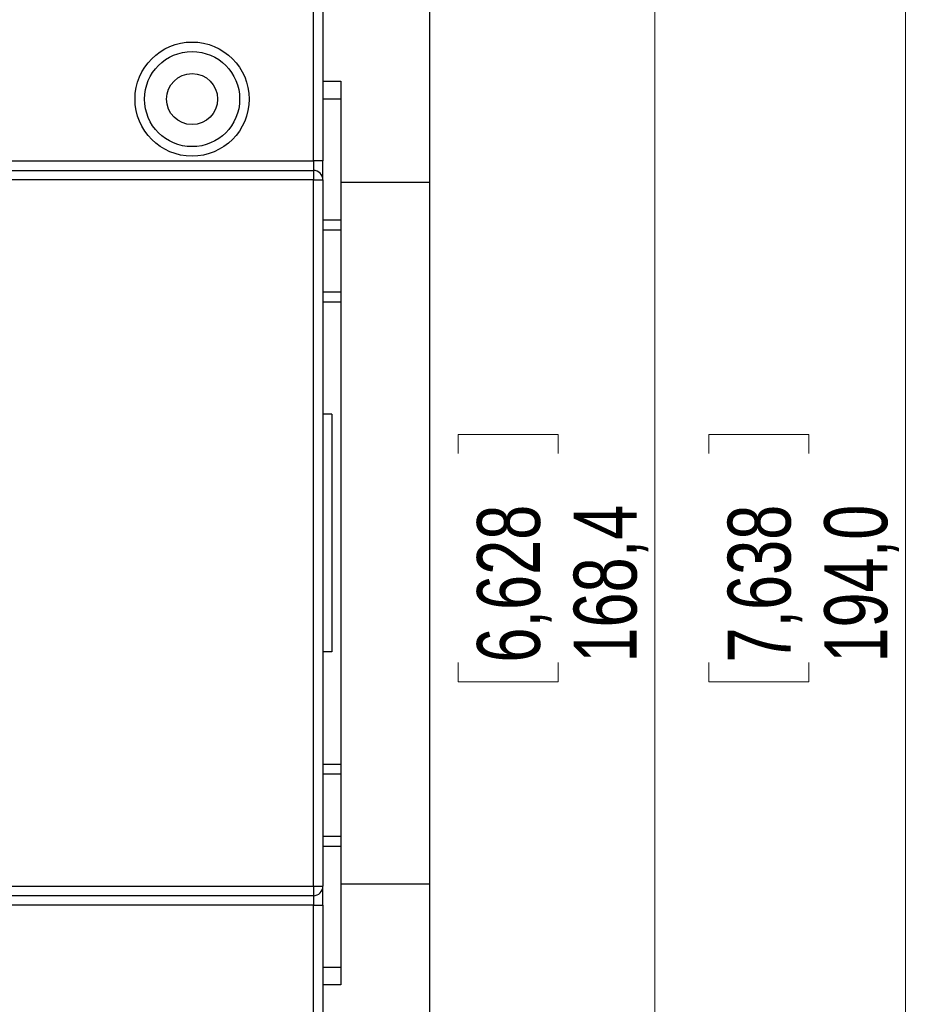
# Model space of a CAD drawing. Header units: millimetres. Extents: x 0 to 841, y 0 to 594.
# Tile 6 of 16: x 389 to 464, y 400 to 483. Entities that reach past the tile are written whole.
import ezdxf

# ---------------------------------------------------------------- set-up
doc = ezdxf.new("R2010")
doc.units = ezdxf.units.MM
doc.styles.add('SLDTEXTSTYLE3', font='TXT', dxfattribs={"width": 0.75})
doc.dimstyles.new('SLDDIMSTYLE0', dxfattribs={"dimtxt": 5.291667, "dimasz": 3.302, "dimexe": 0, "dimexo": 0.0625, "dimgap": 1.322917, "dimtad": 1, "dimdec": 1, "dimrnd": 1e-09, "dimzin": 12, "dimdsep": 46, "dimtxsty": 'SLDTEXTSTYLE3', "dimsah": 1, "dimcen": 0.09, "dimadec": 0, "dimazin": 3, "dimtfac": 1, "dimtdec": 1, "dimtofl": 0, "dimtmove": 0, "dimatfit": 3, "dimfxl": 0, "dimfrac": 2, "dimtolj": 1, "dimtzin": 12, "dimarcsym": 0})

# ---------------------------------------------------------------- blocks, each defined once
blk = doc.blocks.new('_D')
at = {"color": 7, "linetype": 'Continuous', "lineweight": 0}
for p, q in [((404.088, 524.3), (443.006, 524.3)), ((442.006, 524.3), (442.006, 355.95)), ((425.47, 446.755), (425.47, 448.365)), ((425.47, 448.365), (433.878, 448.365)), ((433.878, 448.365), (433.878, 446.755)), ((425.47, 429.165), (425.47, 427.556)), ((433.878, 427.556), (433.878, 429.165)), ((425.47, 427.556), (433.878, 427.556)), ((404.088, 355.95), (443.006, 355.95))]:
    blk.add_line(p, q, dxfattribs=at)
at = {"color": 7, "linetype": 'Continuous', "lineweight": 18}
for points in [[(442.006, 524.3), (441.498, 520.998), (442.514, 520.998)], [(442.006, 355.95), (442.514, 359.252), (441.498, 359.252)]]:
    blk.add_solid(points, dxfattribs=at)
at = {"color": 7, "linetype": 'Continuous', "lineweight": 18, "char_height": 5.2917, "attachment_point": 1, "rotation": 90, "style": 'SLDTEXTSTYLE3'}
for s, insert in [('6,628', (427.056, 429.165)), ('168,4', (435.185, 429.165))]:
    blk.add_mtext(s, dxfattribs=dict(at, insert=insert))
blk = doc.blocks.new('_D_1')
at = {"color": 7, "linetype": 'Continuous', "lineweight": 0}
for p, q in [((413.613, 537.125), (464.088, 537.125)), ((463.088, 537.125), (463.088, 343.125)), ((446.551, 446.755), (446.551, 448.365)), ((446.551, 448.365), (454.959, 448.365)), ((454.959, 448.365), (454.959, 446.755)), ((446.551, 429.165), (446.551, 427.556)), ((454.959, 427.556), (454.959, 429.165)), ((446.551, 427.556), (454.959, 427.556)), ((413.613, 343.125), (464.088, 343.125))]:
    blk.add_line(p, q, dxfattribs=at)
at = {"color": 7, "linetype": 'Continuous', "lineweight": 18}
for points in [[(463.088, 537.125), (462.58, 533.823), (463.596, 533.823)], [(463.088, 343.125), (463.596, 346.427), (462.58, 346.427)]]:
    blk.add_solid(points, dxfattribs=at)
at = {"color": 7, "linetype": 'Continuous', "lineweight": 18, "char_height": 5.2917, "attachment_point": 1, "rotation": 90, "style": 'SLDTEXTSTYLE3'}
for s, insert in [('7,638', (448.138, 429.165)), ('194,0', (456.266, 429.165))]:
    blk.add_mtext(s, dxfattribs=dict(at, insert=insert))

msp = doc.modelspace()

# ---------------------------------------------------------------- linework, layer by layer
at = {"color": 7, "linetype": 'Continuous', "lineweight": 25}
for p, q in [((413.288, 471.36), (413.288, 501.915)), ((414.088, 501.915), (414.088, 471.36)), ((423.088, 469.567), (423.088, 485.117)), ((414.088, 478.06), (415.588, 478.06)), ((415.588, 478.06), (415.588, 476.56)), ((415.588, 476.56), (414.088, 476.56)), ((415.588, 476.56), (415.588, 466.411)), ((322.888, 471.36), (413.288, 471.36)), ((413.288, 471.36), (413.288, 470.56)), ((414.088, 471.36), (413.288, 471.36)), ((414.088, 469.76), (414.088, 471.36)), ((335.188, 470.56), (413.288, 470.56)), ((413.288, 470.56), (413.288, 469.76)), ((413.288, 469.76), (335.188, 469.76)), ((413.288, 410.36), (413.288, 469.76)), ((413.288, 469.76), (414.088, 469.76)), ((414.088, 469.76), (414.088, 410.36)), ((415.588, 469.567), (423.088, 469.567)), ((423.088, 410.552), (423.088, 469.567)), ((414.088, 466.411), (415.588, 466.411)), ((415.588, 466.411), (415.588, 465.544)), ((415.588, 465.544), (414.088, 465.544)), ((415.588, 465.544), (415.588, 460.348)), ((414.088, 460.348), (415.588, 460.348)), ((415.588, 460.348), (415.588, 459.482)), ((415.588, 459.482), (414.088, 459.482)), ((415.588, 459.482), (415.588, 420.637)), ((414.838, 450.06), (414.088, 450.06)), ((414.838, 450.06), (414.838, 430.06)), ((414.838, 430.06), (414.088, 430.06)), ((414.088, 420.637), (415.588, 420.637)), ((415.588, 420.637), (415.588, 419.771)), ((415.588, 419.771), (414.088, 419.771)), ((415.588, 419.771), (415.588, 414.575)), ((414.088, 414.575), (415.588, 414.575)), ((415.588, 414.575), (415.588, 413.709)), ((415.588, 413.709), (414.088, 413.709)), ((415.588, 413.709), (415.588, 403.56)), ((335.188, 410.36), (413.288, 410.36)), ((413.288, 410.36), (413.288, 409.56)), ((413.288, 410.36), (414.088, 410.36)), ((414.088, 408.76), (414.088, 410.36)), ((415.588, 410.552), (423.088, 410.552)), ((423.088, 395.002), (423.088, 410.552)), ((413.288, 409.56), (335.188, 409.56)), ((413.288, 409.56), (413.288, 408.76)), ((413.288, 408.76), (322.888, 408.76)), ((413.288, 408.76), (414.088, 408.76)), ((413.288, 378.205), (413.288, 408.76)), ((414.088, 408.76), (414.088, 378.205)), ((414.088, 403.56), (415.588, 403.56)), ((415.588, 403.56), (415.588, 402.06)), ((415.588, 402.06), (414.088, 402.06))]:
    msp.add_line(p, q, dxfattribs=at)
for radius in [4.8, 4, 2.15]:
    msp.add_circle((403.088, 476.56), radius, dxfattribs=at)
for centre, start, end in [((413.288, 469.76), 0, 90), ((413.288, 410.36), 270, 0)]:
    msp.add_arc(centre, 0.8, start, end, dxfattribs=at)

# ---------------------------------------------------------------- dimensions: what is measured, and where the dimension line sits
at = {"color": 7, "linetype": 'Continuous', "lineweight": 18}
for base, p1, p2, picture, middle in [((463.088, 343.125), (412.613, 537.125), (412.613, 343.125), '_D_1', (463.088, 437.96)), ((442.006092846, 355.950342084), (403.087646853, 524.300342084), (403.087646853, 355.950342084), '_D', (442.006092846, 437.96011315))]:
    dim = msp.add_linear_dim(base=base, p1=p1, p2=p2, angle=90, dimstyle='SLDDIMSTYLE0', dxfattribs=at)
    dim.commit()
    dim.dimension.update_dxf_attribs({"geometry": picture, "text_midpoint": middle, "dimtype": 160})

doc.saveas('drawing.dxf')
